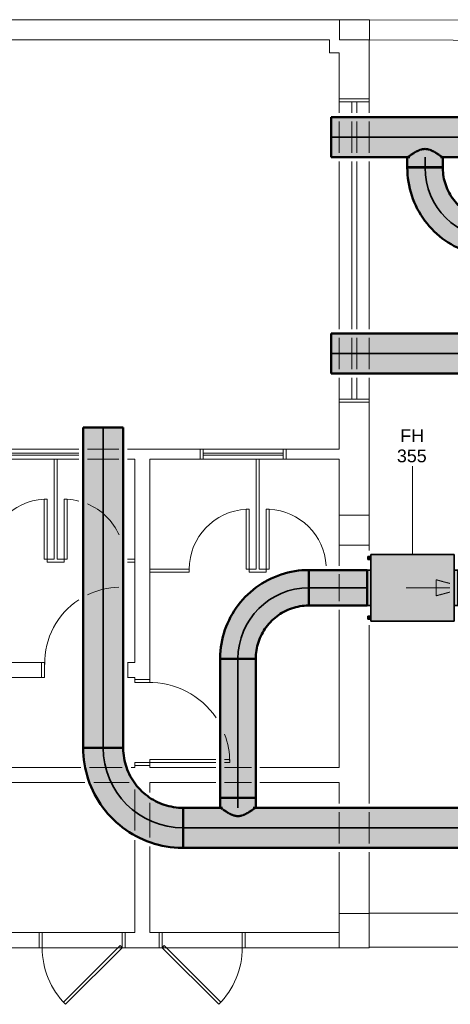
# Model space of a CAD drawing. Header units: millimetres. Extents: x -31934 to 141449, y -11052 to 10947.
# Tile 4 of 13: x -5838 to -1534, y 521 to 10357. Entities that reach past the tile are written whole.
import ezdxf

# ---------------------------------------------------------------- set-up
doc = ezdxf.new("R2010")
doc.units = ezdxf.units.MM
doc.linetypes.add('Centro', pattern=[30, 12, -6, 6, -6])
doc.linetypes.add('Oculto 1_5', pattern=[2.2, 1.5, -0.7])
for name, color, linetype, lineweight in [('A-DETL', 90, 'Oculto 1_5', 9), ('A-DETL-GENF', 92, 'Continuous', 9), ('ESQ', 7, 'Continuous', 9), ('M-EQPM', 50, 'Continuous', 35), ('M-EQPM-IDEN', 50, 'Continuous', 9), ('M-HVAC-CDFF', 50, 'Continuous', 35), ('M-HVAC-DUCT', 70, 'Continuous', 50), ('M-HVAC-DUCT-CNTR', 70, 'Centro', 35), ('PAREDES', 7, 'Continuous', 9), ('PEM1-Layout Terreo_dwg', 8, 'Continuous', 9), ('PILAR', 7, 'Continuous', 9)]:
    doc.layers.add(name, color=color, linetype=linetype, lineweight=lineweight)
doc.styles.add('Arial_2', font='arial.ttf', dxfattribs={"height": 127.5})

# ---------------------------------------------------------------- blocks, each defined once
blk = doc.blocks.new('FH - FH 355-995726-LAYOUT VISTA TÉRREO')
at = {"layer": 'M-EQPM', "linetype": 'Oculto 1_5', "lineweight": 9}
for points in [[(334, 416), (-334, 416), (-334, -416), (334, -416), (334, -158.5)], [(177.5, 454), (-177.5, 454), (-177.5, 416), (177.5, 416)], [(-284, -416), (-314, -416), (-314, -421), (-284, -421)], [(-284, -446), (-284, -421), (-314, -421), (-314, -446)], [(177.5, -454), (177.5, -416), (-177.5, -416), (-177.5, -454), (171.5, -454)], [(314, -416), (284, -416), (284, -421), (314, -421)], [(314, -421), (284, -421), (284, -446), (314, -446)]]:
    blk.add_hatch(color=10, dxfattribs=at).paths.add_polyline_path(points)
at = {"layer": 'M-EQPM', "color": 5}
for p, q in [((-334, -416), (-334, 416)), ((334, 416), (-334, 416)), ((-177.5, 454), (-177.5, 416)), ((177.5, 454), (-177.5, 454)), ((177.5, 416), (177.5, 454)), ((334, 416), (334, -416)), ((-334, -416), (334, -416)), ((-314, -421), (-314, -416)), ((-314, -446), (-314, -421)), ((-314, -421), (-284, -421)), ((-314, -446), (-284, -446)), ((-284, -416), (-284, -421)), ((-284, -421), (-284, -446)), ((-177.5, -416), (-177.5, -454)), ((-177.5, -454), (177.5, -454)), ((177.5, -454), (177.5, -416)), ((284, -421), (284, -416)), ((284, -446), (284, -421)), ((284, -421), (314, -421)), ((284, -446), (314, -446)), ((314, -416), (314, -421)), ((314, -421), (314, -446))]:
    blk.add_line(p, q, dxfattribs=at)
blk = doc.blocks.new('M_Encaixe de duto redondo - Padrão-998823-LAYOUT VISTA TÉRREO')
at = {"layer": 'M-HVAC-DUCT', "lineweight": 9}
for points in [[(0, 44), (0, 0), (-81.4, 0), (-72.7, 47.6), (-58.7, 77.9), (-55.2, 86.9), (-56.8, 86.9), (-54.7, 90.4), (-53.3, 90.4), (-42.4, 106.9), (-38.6, 113.3), (-32.8, 124.3), (-34, 124.3), (-33, 126), (-31.6, 126), (-28, 130.6), (-18.5, 144.4), (-14.1, 153.2), (-14.1, 153.9), (-2.8, 168.5), (-1.5, 171.8), (0, 173.3), (0, 45.9)], [(101.6, 0), (0, 0), (0.6, 177.5), (101.6, 177.5), (101.6, 45.9)], [(0, -113.3), (0, -173.3), (-2.1, -170.7), (-4.4, -165.4), (-13.4, -153.2), (-19.2, -143), (-21.8, -138.8), (-31.7, -126), (-33.5, -125.5), (-33.9, -124.5), (-32.8, -124.3), (-43.9, -104.5), (-53.3, -90.4), (-54.7, -90.4), (-56.8, -86.9), (-55.2, -86.9), (-67.4, -58.5), (-73.7, -44.9), (-79.8, 0), (0, 0), (0, -97.5)], [(101.6, 0), (101.6, -177.5), (0.6, -176.8), (0, 0), (5.4, 0)]]:
    blk.add_hatch(color=241, dxfattribs=at).paths.add_polyline_path(points)
at = {"layer": 'M-HVAC-DUCT', "color": 11}
for p, q in [((-6.7, 177.5), (0, 177.5)), ((0, 177.5), (101.6, 177.5)), ((101.6, 0), (101.6, 177.5)), ((101.6, -177.5), (101.6, 0)), ((0, -177.5), (-6.7, -177.5)), ((101.6, -177.5), (0, -177.5))]:
    blk.add_line(p, q, dxfattribs=at)
blk = doc.blocks.new('M_Cotovelo redondo - 2 D-998541-LAYOUT VISTA TÉRREO')
at = {"layer": 'M-HVAC-DUCT', "lineweight": 9}
for points in [[(0, 710), (-177.5, 710), (-182.9, 634.2), (-199.1, 560), (-225.6, 488.8), (-265.4, 417.6), (-307.6, 361.3), (-361.3, 307.6), (-422.1, 262), (-488.8, 225.6), (-560, 199.1), (-634.2, 182.9), (-710, 176.8), (-710, 0), (-617.3, 6.1), (-524.8, 24.7), (-438.3, 54), (-355, 95.1), (-277.8, 146.7), (-207.6, 208.3), (-146.7, 277.8), (-95.1, 355), (-54, 438.3), (-22.7, 533.6), (-6.1, 617.3)], [(177.5, 710), (0, 710), (-6.1, 617.3), (-24.2, 526.2), (-54, 438.3), (-95.1, 355), (-146.7, 277.8), (-208, 208), (-283.3, 143), (-355, 95.1), (-438.3, 54), (-526.2, 24.2), (-617.3, 6.1), (-710, 0), (-710, -177.5), (-602.6, -170.5), (-512.5, -155.2), (-411.8, -125.6), (-324.9, -89.6), (-237.8, -41.5), (-156.7, 16.1), (-76.6, 88.9), (-13.2, 160.8), (41.5, 237.8), (92, 330.6), (127.7, 416.9), (155.2, 512.5), (171.9, 610.6), (174, 647.3)]]:
    blk.add_hatch(color=241, dxfattribs=at).paths.add_polyline_path(points)
at = {"layer": 'M-HVAC-DUCT', "color": 11}
for p, q in [((0, 710), (-177.5, 710)), ((177.5, 710), (0, 710)), ((-710, 177.5), (-710, 0)), ((-710, 0), (-710, -177.5))]:
    blk.add_line(p, q, dxfattribs=at)
at = {"layer": 'M-HVAC-DUCT', "color": 11, "flags": 128}
for points in [[(-177.5, 710), (-177.9, 688.7), (-179.2, 667.4), (-181.3, 646.3), (-184.3, 625.2), (-188.1, 604.2), (-192.8, 583.4), (-198.2, 562.8), (-204.5, 542.5), (-211.6, 522.4), (-219.5, 502.6), (-228.2, 483.2), (-237.7, 464.1), (-247.9, 445.4), (-258.8, 427.1), (-270.5, 409.3), (-282.9, 392), (-295.9, 375.2), (-309.7, 358.9), (-324, 343.1), (-339, 328), (-354.6, 313.5), (-370.7, 299.6), (-387.4, 286.3), (-404.6, 273.8), (-422.3, 261.9), (-440.4, 250.8), (-459, 240.4), (-478, 230.7), (-497.4, 221.8), (-517, 213.7), (-537, 206.4), (-557.3, 199.9), (-577.8, 194.2), (-598.6, 189.3), (-619.5, 185.2), (-640.5, 182), (-661.7, 179.7), (-683, 178.2), (-704.3, 177.5), (-710, 177.5)], [(-710, -177.5), (-674.5, -176.8), (-639.1, -174.7), (-603.8, -171.1), (-568.6, -166.2), (-533.7, -159.8), (-499, -152.1), (-464.7, -142.9), (-430.8, -132.4), (-397.4, -120.6), (-364.4, -107.4), (-332, -93), (-300.2, -77.2), (-269, -60.2), (-238.6, -41.9), (-208.9, -22.5), (-180, -1.9), (-151.9, 19.9), (-124.8, 42.8), (-98.6, 66.7), (-73.3, 91.7), (-49.1, 117.6), (-26, 144.5), (-3.9, 172.3), (17, 201), (36.8, 230.5), (55.4, 260.7), (72.7, 291.7), (88.8, 323.3), (103.7, 355.6), (117.2, 388.4), (129.4, 421.7), (140.2, 455.5), (149.7, 489.7), (157.9, 524.3), (164.6, 559.2), (169.9, 594.2), (173.8, 629.5), (176.4, 664.9), (177.4, 700.4), (177.5, 710)]]:
    blk.add_lwpolyline(points, dxfattribs=at)
blk = doc.blocks.new('M_Encaixe de duto redondo - Padrão-999052-LAYOUT VISTA TÉRREO')
at = {"layer": 'M-HVAC-DUCT', "lineweight": 9}
for points in [[(-81.4, 0), (-72.7, 47.6), (-58.7, 77.9), (-55.2, 86.9), (-56.8, 86.9), (-54.7, 90.4), (-53.3, 90.4), (-42.4, 106.9), (-36.8, 116.8), (-32.8, 124.3), (-34, 124.3), (-33, 126), (-31.6, 126), (-30.2, 127.7), (-18.5, 144.4), (-14.1, 153.2), (-14.1, 153.9), (-2.8, 168.5), (-1.5, 171.8), (0, 173.3), (0, 0), (-81.3, 0)], [(0, 171.5), (0.6, 177.5), (101.6, 177.5), (101.6, 0), (0, 0), (0, 170.7)], [(-81.4, 0), (0, 0), (0, -173.3), (-2.1, -170.7), (-4.4, -165.4), (-13.4, -153.2), (-19.2, -143), (-28, -130.6), (-31.6, -126), (-33.5, -125.5), (-34, -124.3), (-32.8, -124.3), (-46.8, -99.9), (-53.3, -90.4), (-54.7, -90.4), (-56.8, -86.9), (-55.2, -86.9), (-67.4, -58.5), (-73.7, -44.9), (-79.6, -10.1)], [(0, -45.9), (0, 0), (101.6, 0), (101.6, -177.5), (0.6, -176.8), (0, -50.8)]]:
    blk.add_hatch(color=241, dxfattribs=at).paths.add_polyline_path(points)
at = {"layer": 'M-HVAC-DUCT', "color": 11}
for p, q in [((-6.7, 177.5), (0, 177.5)), ((0, 177.5), (101.6, 177.5)), ((101.6, 0), (101.6, 177.5)), ((101.6, -177.5), (101.6, 0)), ((0, -177.5), (-6.7, -177.5)), ((101.6, -177.5), (0, -177.5))]:
    blk.add_line(p, q, dxfattribs=at)
blk = doc.blocks.new('M_Cotovelo redondo - 2 D-V24-LAYOUT VISTA TÉRREO')
at = {"layer": 'M-HVAC-DUCT', "lineweight": 9}
for points in [[(0, 800), (-200, 800), (-206.1, 714.6), (-224.9, 629.3), (-254.2, 550.8), (-295.2, 475.6), (-346.6, 407.1), (-407.1, 346.6), (-477.6, 294.2), (-550.8, 254.2), (-631, 224.3), (-714.6, 206.1), (-800, 200), (-800, 0), (-703.6, 5.8), (-608.5, 23.2), (-516.3, 52), (-424.9, 93.6), (-340.5, 145.6), (-267.7, 202.9), (-200.1, 270.9), (-141.6, 345.5), (-91.6, 428.2), (-52, 516.3), (-23.2, 608.5), (-5.8, 703.6)], [(200, 800), (0, 800), (-5.8, 703.6), (-23.2, 608.5), (-52, 516.3), (-91.6, 428.2), (-141.6, 345.5), (-201.2, 269.5), (-269.5, 201.2), (-351.9, 137.8), (-428.2, 91.6), (-516.3, 52), (-608.5, 23.2), (-703.6, 5.8), (-800, 0), (-800, -200), (-688, -193.7), (-577.5, -174.9), (-469.7, -143.9), (-362.8, -99.1), (-268, -46.7), (-176.5, 18.2), (-88.9, 97.4), (-18.2, 176.5), (46.7, 268), (101, 366.1), (146.3, 478.1), (174.9, 577.5), (193.7, 688), (195.7, 723.6)]]:
    blk.add_hatch(color=241, dxfattribs=at).paths.add_polyline_path(points)
at = {"layer": 'M-HVAC-DUCT', "color": 11}
for p, q in [((0, 800), (-200, 800)), ((200, 800), (0, 800)), ((-800, 200), (-800, 0)), ((-800, 0), (-800, -200))]:
    blk.add_line(p, q, dxfattribs=at)
at = {"layer": 'M-HVAC-DUCT', "color": 11, "flags": 128}
for points in [[(-200, 800), (-200.5, 776), (-201.9, 752.1), (-204.3, 728.2), (-207.7, 704.4), (-212, 680.8), (-217.2, 657.4), (-223.4, 634.2), (-230.5, 611.3), (-238.5, 588.6), (-247.4, 566.3), (-257.1, 544.4), (-267.8, 522.9), (-279.3, 501.9), (-291.6, 481.3), (-304.8, 461.2), (-318.7, 441.7), (-333.5, 422.7), (-348.9, 404.4), (-365.1, 386.6), (-382, 369.6), (-399.5, 353.2), (-417.7, 337.6), (-436.5, 322.6), (-455.9, 308.5), (-475.8, 295.1), (-496.3, 282.6), (-517.2, 270.8), (-538.6, 259.9), (-560.4, 249.9), (-582.6, 240.8), (-605.1, 232.5), (-628, 225.2), (-651.1, 218.8), (-674.5, 213.3), (-698, 208.7), (-721.7, 205.1), (-745.6, 202.5), (-769.5, 200.8), (-793.5, 200), (-800, 200)], [(-800, -200), (-760, -199.2), (-720.1, -196.8), (-680.3, -192.8), (-640.7, -187.2), (-601.3, -180.1), (-562.3, -171.3), (-523.6, -161.1), (-485.4, -149.2), (-447.7, -135.9), (-410.6, -121.1), (-374.1, -104.8), (-338.2, -87), (-303.1, -67.8), (-268.8, -47.3), (-235.4, -25.3), (-202.8, -2.1), (-171.2, 22.4), (-140.6, 48.2), (-111.1, 75.2), (-82.6, 103.3), (-55.4, 132.5), (-29.3, 162.8), (-4.4, 194.2), (19.2, 226.5), (41.5, 259.7), (62.4, 293.8), (82, 328.7), (100.1, 364.3), (116.8, 400.7), (132, 437.6), (145.8, 475.2), (158, 513.3), (168.7, 551.8), (177.9, 590.8), (185.4, 630), (191.5, 669.6), (195.9, 709.3), (198.7, 749.2), (199.9, 789.2), (200, 800)]]:
    blk.add_lwpolyline(points, dxfattribs=at)
blk = doc.blocks.new('M_Difusor de retorno - 600 x 600 Face 300 x 300 Conexão-V30-LAYOUT VISTA TÉRREO')
at = {"layer": 'A-DETL-GENF', "linetype": 'Oculto 1_5'}
for points in [[(-390, 0), (-690, 80.4), (-690, -80.4), (-497.3, -28.7)], [(690, 80.4), (390, 0), (690, -80.4)]]:
    blk.add_hatch(color=170, dxfattribs=at).paths.add_polyline_path(points)
at = {"layer": 'A-DETL', "color": 170}
for p, q in [((80.4, 690), (-80.4, 690)), ((0, 390.2), (-80.4, 690)), ((-80.4, 690), (0, 390.2)), ((80.4, 690), (-80.4, 690)), ((0, 390.2), (80.4, 690)), ((0, 390.2), (80.4, 690)), ((-177.5, 300), (177.5, 300)), ((-177.5, -177.5), (177.5, 177.5)), ((177.5, -300), (-177.5, -300)), ((0, -390.2), (-10.7, -429.9)), ((0, -390.2), (-10.7, -429.9)), ((0, -390.2), (10.7, -429.9)), ((10.7, -429.9), (0, -390.2)), ((-43.5, -552.5), (-80.4, -690)), ((-43.5, -552.5), (-80.4, -690)), ((0, -990), (0, -552.5)), ((43.5, -552.5), (80.4, -690)), ((80.4, -690), (43.5, -552.5)), ((-80.4, -690), (80.4, -690)), ((-80.4, -690), (80.4, -690))]:
    blk.add_line(p, q, dxfattribs=at)
at = {"layer": 'A-DETL-GENF', "color": 170}
for p, q in [((-990, 0), (-390, 0)), ((-690, 80.4), (-690, -80.4)), ((-390, 0), (-690, 80.4)), ((-390, 0), (-690, 80.4)), ((-690, 80.4), (-690, -80.4)), ((-390, 0), (-690, -80.4)), ((-690, -80.4), (-390, 0)), ((390, 0), (690, 80.4)), ((690, 80.4), (390, 0)), ((390, 0), (690, -80.4)), ((990, 0), (390, 0)), ((390, 0), (690, -80.4)), ((690, -80.4), (690, 80.4)), ((690, -80.4), (690, 80.4))]:
    blk.add_line(p, q, dxfattribs=at)
at = {"layer": 'M-HVAC-CDFF', "color": 5}
for p, q in [((-300, 300), (-300, -300)), ((-300, 300), (-177.5, 300)), ((177.5, 300), (300, 300)), ((177.5, 177.5), (300, 300)), ((300, 300), (300, -300)), ((-300, -300), (-177.5, -177.5)), ((-177.5, -300), (-300, -300)), ((300, -300), (177.5, -300))]:
    blk.add_line(p, q, dxfattribs=at)
blk = doc.blocks.new('PEM1-Layout Terreo_dwg-1021386-LAYOUT VISTA TÉRREO')
at = {"layer": 'ESQ'}
for p, q in [((90318.2, 36500.8), (90318.2, 36731.7)), ((90618.2, 36731.7), (90618.2, 36500.8)), ((90443.2, 36611.7), (90443.2, 36500.8)), ((90493.2, 36611.7), (90493.2, 36500.8)), ((90318.2, 36100.8), (90318.2, 36415.8)), ((90443.2, 36415.8), (90443.2, 36100.8)), ((90493.2, 36415.8), (90493.2, 36100.8)), ((90618.2, 36415.8), (90618.2, 36100.8)), ((90318.2, 34339.9), (90318.2, 36015.8)), ((90443.2, 36015.8), (90443.2, 34339.9)), ((90493.2, 36015.8), (90493.2, 34339.9)), ((90618.2, 36015.8), (90618.2, 34339.9)), ((90318.2, 33939.9), (90318.2, 34254.9)), ((90443.2, 34254.9), (90443.2, 33939.9)), ((90493.2, 34254.9), (90493.2, 33939.9)), ((90618.2, 34254.9), (90618.2, 33939.9)), ((90318.2, 33641.7), (90318.2, 33854.9)), ((90443.2, 33854.9), (90443.2, 33641.7)), ((90493.2, 33854.9), (90493.2, 33641.7)), ((90618.2, 33854.9), (90618.2, 33641.7)), ((86938.2, 33141.7), (87715.5, 33141.7)), ((86938.2, 33101.7), (87715.5, 33101.7)), ((86938.2, 33081.7), (87715.5, 33081.7)), ((89758.2, 33141.7), (88958.2, 33141.7)), ((89758.2, 33101.7), (88958.2, 33101.7)), ((89758.2, 33081.7), (88958.2, 33081.7)), ((86938.2, 33041.7), (87715.5, 33041.7)), ((89758.2, 33041.7), (88958.2, 33041.7)), ((87398.2, 32111.7), (87398.2, 32141.7)), ((87568.2, 32111.7), (87568.2, 32141.7)), ((88200.5, 32041.7), (88273.2, 32041.7)), ((88273.2, 32011.7), (88200.5, 32011.7)), ((89418.2, 32011.7), (89418.2, 32041.7)), ((89588.2, 32011.7), (89588.2, 32041.7)), ((88200.5, 31011.6), (88203.2, 31011.6)), ((88203.2, 30861.6), (88200.5, 30861.6)), ((88423.2, 30011.4), (89085, 30011.4)), ((88148.2, 28311.6), (87348.2, 28311.6)), ((89348.2, 28311.6), (88548.2, 28311.6)), ((88148.2, 28161.6), (87348.2, 28161.6)), ((89348.2, 28161.6), (88548.2, 28161.6))]:
    blk.add_line(p, q, dxfattribs=at)
at = {"layer": 'ESQ', "flags": 128}
for points in [[(90318.2, 36641.7), (90318.2, 36611.7), (90618.2, 36611.7), (90618.2, 36641.7)], [(90318.2, 33611.7), (90318.2, 33641.7), (90618.2, 33641.7), (90618.2, 33611.7)], [(88928.2, 33041.7), (88958.2, 33041.7), (88958.2, 33141.7), (88928.2, 33141.7)], [(89788.2, 33041.7), (89758.2, 33041.7), (89758.2, 33141.7), (89788.2, 33141.7)], [(87468.2, 33041.7), (87468.2, 32041.7), (87398.2, 32041.7), (87398.2, 32641.7), (87368.2, 32641.7), (87368.2, 32041.7), (87398.2, 32041.7), (87398.2, 32011.7), (87568.2, 32011.7), (87568.2, 32041.7), (87568.2, 32641.7), (87598.2, 32641.7), (87598.2, 32041.7), (87568.2, 32041.7)], [(87598.2, 32041.7), (87498.2, 32041.7), (87498.2, 33041.7)], [(89488.2, 33041.7), (89488.2, 31941.7), (89418.2, 31941.7), (89418.2, 32541.7), (89388.2, 32541.7), (89388.2, 31941.7), (89418.2, 31941.7), (89418.2, 31911.7), (89588.2, 31911.7), (89588.2, 31941.7), (89588.2, 32541.7), (89618.2, 32541.7), (89618.2, 31941.7), (89588.2, 31941.7)], [(89618.2, 31941.7), (89518.2, 31941.7), (89518.2, 33041.7)], [(88423.2, 31941.7), (88818.2, 31941.7), (88818.2, 31911.7), (88423.2, 31911.7)], [(87343.2, 30861.6), (87373.2, 30861.6), (87373.2, 31011.6), (87343.2, 31011.6)], [(88273.2, 30841.1), (88273.2, 30811.1), (88423.2, 30811.1), (88423.2, 30841.1)], [(88273.2, 29981.1), (88273.2, 30011.1), (88423.2, 30011.1), (88423.2, 29981.1)], [(89085, 30041.4), (88423.2, 30041.4), (88423.2, 30011.4)], [(89170, 30011.4), (89223.2, 30011.4), (89223.2, 30041.4), (89170, 30041.4)], [(87318.2, 28161.6), (87348.2, 28161.6), (87348.2, 28311.6), (87318.2, 28311.6)], [(88178.2, 28161.6), (88148.2, 28161.6), (88148.2, 28311.6), (88178.2, 28311.6)], [(88518.2, 28161.6), (88548.2, 28161.6), (88548.2, 28311.6), (88518.2, 28311.6)], [(89378.2, 28161.6), (89348.2, 28161.6), (89348.2, 28311.6), (89378.2, 28311.6)]]:
    blk.add_lwpolyline(points, dxfattribs=at)
for points in [[(87561.3, 27617.1), (88127, 28182.8), (88148.2, 28161.6), (87582.5, 27595.9)], [(89135.1, 27617.1), (88569.4, 28182.8), (88548.2, 28161.6), (89113.9, 27595.9)]]:
    blk.add_lwpolyline(points, close=True, dxfattribs=at)
at = {"layer": 'ESQ'}
for centre, radius, start, end in [((87398.2, 32041.7), 600, 92.86241, 180), ((87568.2, 32041.7), 600, 75.74459, 87.13759), ((87568.2, 32041.7), 600, 23.89298, 67.15528), ((89418.2, 31941.7), 600, 92.86241, 180), ((89588.2, 31941.7), 600, 3.36464, 87.13759), ((88132.2, 31003.8), 758.8, 91.25781, 115.96551), ((88132.2, 31003.8), 758.8, 123.3786, 180.8991), ((88423.2, 30011.4), 800, 33.98819, 91.4063), ((88423.2, 30011.4), 800, 0, 20.73004), ((88148.2, 28161.6), 800, 180, 225), ((88548.2, 28161.6), 800, 315, 0)]:
    blk.add_arc(centre, radius, start, end, dxfattribs=at)
at = {"layer": 'PAREDES'}
for p, q in [((94518.7, 37414.1), (90618.9, 37431.7)), ((88115.5, 33141.7), (87800.5, 33141.7)), ((87800.5, 33041.7), (88115.5, 33041.7)), ((90318.2, 31976.8), (90318.2, 32181.7)), ((90318.2, 31621.8), (90318.2, 31891.8)), ((90318.2, 31891.8), (90318.2, 31621.8)), ((90318.2, 29961.6), (90318.2, 31536.8)), ((90618.2, 29600.8), (90618.2, 31383.2)), ((88146.5, 29961.6), (87821.1, 29961.6)), ((89440, 29961.6), (89170, 29961.6)), ((87865.7, 29811.6), (88217.2, 29811.6)), ((89170, 29811.6), (89440, 29811.6)), ((88273.2, 29740.3), (88273.2, 29332.6)), ((88423.2, 29261.4), (88423.2, 29610)), ((90318.2, 29515.8), (90318.2, 29200.8)), ((90618.2, 29200.8), (90618.2, 29515.8)), ((90318.2, 29115.8), (90318.2, 28501.6)), ((90618.2, 28381.7), (90618.2, 28181.7)), ((94518.2, 28166.3), (90618.2, 28166.3))]:
    blk.add_line(p, q, dxfattribs=at)
at = {"layer": 'PAREDES', "flags": 128}
for points in [[(83103.2, 33941.7), (83033.2, 33941.7), (83033.2, 34091.7), (83103.2, 34091.7), (83103.2, 35291.7), (81128.2, 35291.7), (81128.2, 34091.7), (82373.2, 34091.7), (82373.2, 33941.7), (81128.2, 33941.7), (81128.2, 32841.7), (80978.2, 32841.7), (80978.2, 37231.7), (77103.2, 37231.7), (77103.2, 37431.7), (90318.9, 37431.7)], [(86378.2, 37231.7), (90218.9, 37231.7), (90218.9, 37102.1), (90318.2, 37102.1), (90318.2, 36641.7), (90618.2, 36641.7), (90618.2, 37231.7), (94817.8, 37212.8), (96693.2, 37204.3), (96693.2, 36500.8)], [(86378.2, 31366.5), (86378.2, 33041.7), (86908.2, 33041.7), (86908.2, 33141.7), (86378.2, 33141.7), (86378.2, 33611.7), (86278.2, 33611.7), (86278.2, 31347.7), (86278.2, 31341.7), (84408.2, 31341.7), (84408.2, 31191.7), (85053.2, 31191.7), (85053.2, 31121.7), (85203.2, 31121.7), (85203.2, 31191.7), (86278.2, 31191.7), (86278.2, 30861.6), (87343.2, 30861.6), (87343.2, 31011.6), (87343.2, 30861.6), (87343.2, 31011.6), (86378.2, 31011.6), (86378.2, 33041.7)], [(90618.2, 32130.3), (90618.2, 33611.7), (90318.2, 33611.7), (90318.2, 33141.7), (89788.2, 33141.7), (89788.2, 33041.7), (90318.2, 33041.7), (90318.2, 31976.8)], [(88273.2, 31011.6), (88203.2, 31011.6), (88203.2, 30861.6), (88273.2, 30861.6), (88273.2, 30841.6), (88423.2, 30841.6), (88423.2, 33041.7), (88928.2, 33041.7), (88928.2, 33141.7), (88200.5, 33141.7)], [(88200.5, 33041.7), (88273.2, 33041.7), (88273.2, 31011.6), (88203.2, 31011.6), (88273.2, 31011.6)], [(90318.2, 31536.8), (90318.2, 29961.6), (89525, 29961.6)], [(87734.4, 29961.6), (86278.2, 29961.6), (86278.2, 28311.6), (85203.2, 28311.6), (85203.2, 29811.6), (85653.2, 29811.6), (85653.2, 29961.6), (85203.2, 29961.6), (85203.2, 30261.7), (85053.2, 30261.7), (85053.2, 28161.6), (87318.2, 28161.6), (87318.2, 28311.6), (86378.2, 28311.6), (86378.2, 29811.6), (87775.1, 29811.6)], [(89085, 29961.6), (88423.2, 29961.6), (88423.2, 29981.6), (88273.2, 29981.6), (88273.2, 29961.6), (88236.5, 29961.6)], [(88423.2, 29712.6), (88423.2, 29811.6), (89085, 29811.6)], [(89525, 29811.6), (90318.2, 29811.6), (90318.2, 29600.8)], [(88273.2, 29235.5), (88273.2, 28311.6), (88178.2, 28311.6), (88178.2, 28161.6), (88518.2, 28161.6), (88518.2, 28311.6), (88423.2, 28311.6), (88423.2, 29171.1)], [(94518.2, 28506.6), (90618.2, 28506.6), (90618.2, 29115.8)], [(90318.2, 28311.6), (89378.2, 28311.6), (89378.2, 28161.6), (90318.2, 28161.6)]]:
    blk.add_lwpolyline(points, dxfattribs=at)
at = {"layer": 'PILAR', "flags": 128}
for points in [[(90318.9, 37431.7), (90618.9, 37431.7), (90618.9, 37231.7), (90318.9, 37231.7), (90318.9, 37431.7), (90618.9, 37431.7), (90618.9, 37231.7), (90318.9, 37231.7)], [(90318.2, 32481.7), (90618.2, 32481.7), (90618.2, 32181.7), (90318.2, 32181.7)]]:
    blk.add_lwpolyline(points, close=True, dxfattribs=at)
blk.add_lwpolyline([(90618.2, 28161.6), (90618.2, 28501.6), (90318.2, 28501.6), (90318.2, 28161.6), (90618.2, 28161.6)], dxfattribs=at)

msp = doc.modelspace()

# ---------------------------------------------------------------- hatches: boundary and pattern name
at = {"layer": 'M-HVAC-DUCT'}
for color, points in [(11, [(5291.803, 9183.426), (5636.08, 9183.426), (5636.08, 9383.426), (-2725.486, 9383.426), (-2725.486, 9183.426), (3655.525, 9183.426)]), (11, [(-1610.121, 8983.426), (5636.08, 8983.426), (5636.08, 9183.426), (-2725.486, 9183.426), (-2725.486, 8983.426), (-1962.772, 8984.179), (-1958.084, 8986.874), (-1952.572, 8989.256), (-1948.706, 8992.803), (-1932.576, 9002.583), (-1929.862, 9003.232), (-1930.468, 9004.012), (-1927.583, 9006.658), (-1911.176, 9018.116), (-1895.891, 9026.515), (-1892.626, 9027.06), (-1891.455, 9027.959), (-1893.502, 9027.959), (-1875.656, 9040.081), (-1867.381, 9044.556), (-1851.741, 9051.435), (-1849.064, 9051.435), (-1848.83, 9052.698), (-1826.234, 9058.684), (-1829.212, 9058.736), (-1812.402, 9063.658), (-1808.563, 9063.658), (-1808.229, 9064.82), (-1786.906, 9066.898), (-1761.41, 9063.658), (-1722.071, 9051.435), (-1698.156, 9040.081), (-1696.491, 9038.804), (-1687.766, 9033.456), (-1680.549, 9027.959), (-1681.186, 9027.06), (-1657.157, 9014.624), (-1643.344, 9004.012), (-1643.95, 9003.232), (-1632.551, 8997.787), (-1621.24, 8989.256), (-1621.487, 8988.441), (-1612.314, 8985.221), (-1610.135, 8983.426)]), (11, [(-1964.406, 8878.767), (-1786.906, 8878.767), (-1786.906, 8882.467), (-1964.406, 8882.467)]), (11, [(-1786.906, 8878.767), (-1609.406, 8878.767), (-1610.134, 8882.467), (-1786.906, 8882.467)]), (3, [(3655.525, 7022.534), (4513.39, 7022.534), (4513.39, 7222.534), (-2725.486, 7222.534), (-2725.486, 7022.534), (3246.456, 7022.534)]), (3, [(2813.39, 6822.534), (2815.255, 6825.282), (2819.486, 6828.63), (3208.031, 6827.894), (3214.522, 6822.534), (4513.39, 6822.534), (4513.39, 7022.534), (-2725.486, 7022.534), (-2725.486, 6822.534), (2812.258, 6822.534)]), (11, [(-5003.92, 3083.426), (-5003.92, 6283.426), (-5203.92, 6283.426), (-5203.92, 3083.426), (-5048.424, 3083.426)]), (11, [(-4807.057, 3083.426), (-4803.92, 3083.426), (-4803.92, 6283.426), (-5003.92, 6283.426), (-5003.92, 3083.426), (-4808.934, 3083.426)]), (11, [(-2366.906, 4681.933), (-2366.906, 4859.433), (-2946.906, 4859.433), (-2946.906, 4681.933), (-2889.585, 4681.933)]), (11, [(-2889.585, 4504.433), (-2366.906, 4504.433), (-2366.906, 4681.933), (-2946.906, 4681.933), (-2946.906, 4504.433)]), (11, [(-3656.906, 2584.385), (-3656.906, 3971.933), (-3834.406, 3971.933), (-3834.406, 2584.385), (-3702.846, 2584.385)]), (11, [(-3656.906, 2584.385), (-3479.406, 2584.385), (-3479.745, 3971.933), (-3656.906, 3971.933), (-3656.906, 2646.242)]), (11, [(-3298.654, 2283.426), (5636.08, 2283.426), (5636.08, 2483.426), (-3481.04, 2482.673), (-3485.728, 2479.978), (-3491.24, 2477.596), (-3495.106, 2474.05), (-3511.237, 2464.269), (-3513.95, 2463.62), (-3513.344, 2462.84), (-3516.229, 2460.195), (-3532.636, 2448.736), (-3547.921, 2440.337), (-3551.186, 2439.792), (-3552.358, 2438.893), (-3550.31, 2438.893), (-3568.156, 2426.771), (-3576.431, 2422.296), (-3594.982, 2414.155), (-3617.578, 2408.168), (-3614.6, 2408.116), (-3631.41, 2403.194), (-3635.249, 2403.194), (-3635.583, 2402.032), (-3656.906, 2399.954), (-3682.402, 2403.194), (-3721.741, 2415.417), (-3745.656, 2426.771), (-3747.321, 2428.048), (-3756.047, 2433.396), (-3763.502, 2438.893), (-3762.626, 2439.792), (-3786.655, 2452.229), (-3800.468, 2462.84), (-3799.862, 2463.62), (-3811.261, 2469.065), (-3822.572, 2477.596), (-3822.325, 2478.412), (-3831.498, 2481.631), (-3833.692, 2483.426), (-4203.92, 2483.426), (-4203.92, 2283.426), (-3707.723, 2283.426)]), (11, [(5636.08, 2083.426), (5636.08, 2283.426), (-4203.92, 2283.426), (-4203.92, 2083.426), (5291.803, 2083.426)])]:
    msp.add_hatch(color=color, dxfattribs=at).paths.add_polyline_path(points)
h = msp.add_hatch(color=11, dxfattribs=at)
h.paths.add_polyline_path([(-1963.683, 8983.426), (-1960.193, 8984.067), (-1961.498, 8984.067), (-1962.772, 8983.587)])
h.paths.add_polyline_path([(-1610.129, 8983.426), (-1612.314, 8984.067), (-1611.517, 8983.427)])
h.paths.add_polyline_path([(-1622.452, 8989.256), (-1621.24, 8989.256), (-1626.6, 8991.676)])
h.paths.add_polyline_path([(-1952.572, 8989.256), (-1951.36, 8989.256), (-1947.212, 8991.676), (-1941.266, 8996.707), (-1948.768, 8991.676)])
h.paths.add_polyline_path([(-1940.1, 8997.489), (-1931.286, 9002.583), (-1932.576, 9002.583), (-1939.128, 8998.141)])
h.paths.add_polyline_path([(-1930.468, 9004.012), (-1927.669, 9004.759), (-1925.755, 9005.91), (-1914.625, 9014.624), (-1927.669, 9005.91)])
h.paths.add_polyline_path([(-1644.902, 9004.012), (-1643.344, 9004.012), (-1659.671, 9014.624), (-1648.058, 9005.91)])
h.paths.add_polyline_path([(-1911.163, 9016.852), (-1893.757, 9026.515), (-1895.891, 9026.515), (-1900.17, 9023.927)])
h.paths.add_polyline_path([(-1662.649, 9016.852), (-1677.921, 9026.515), (-1680.056, 9026.515), (-1673.642, 9022.708)])
h.paths.add_polyline_path([(-1893.502, 9027.959), (-1891.455, 9027.959), (-1884.41, 9033.456)])
h.paths.add_polyline_path([(-1682.358, 9027.959), (-1680.31, 9027.959), (-1691.121, 9033.456)])
h.paths.add_polyline_path([(-1873.761, 9039.297), (-1845.379, 9051.435), (-1834.533, 9056.8), (-1849.064, 9051.435), (-1867.381, 9042.797)])
h.paths.add_polyline_path([(-1700.051, 9039.297), (-1706.431, 9042.797), (-1724.748, 9051.435), (-1739.279, 9056.8), (-1708.994, 9042.797), (-1706.431, 9041.794)])
h.paths.add_polyline_path([(-1786.906, 9065.453), (-1744.383, 9058.684), (-1765.249, 9063.658)])
h.paths.add_polyline_path([(-1831.848, 9057.791), (-1786.906, 9065.453), (-1808.563, 9063.658), (-1829.429, 9058.684)])
h = msp.add_hatch(color=11, dxfattribs=at)
h.paths.add_polyline_path([(-1961.498, 8984.067), (-1958.703, 8986.505), (-1962.772, 8984.067)])
h.paths.add_polyline_path([(-1952.572, 8989.256), (-1941.266, 8996.707), (-1941.261, 8997.787), (-1948.834, 8992.695)])
h.paths.add_polyline_path([(-1930.468, 9004.012), (-1912.944, 9017.086), (-1914.598, 9016.123), (-1927.73, 9006.539)])
h.paths.add_polyline_path([(-1911.163, 9016.852), (-1900.23, 9024.492), (-1911.176, 9018.116)])
h.paths.add_polyline_path([(-1893.502, 9027.959), (-1877.321, 9038.804), (-1886.047, 9033.456)])
h.paths.add_polyline_path([(-1873.761, 9039.297), (-1867.381, 9042.797), (-1849.064, 9051.435), (-1834.527, 9057.118), (-1849.379, 9052.474), (-1873.79, 9040.854)])
h.paths.add_polyline_path([(-1829.212, 9058.736), (-1808.563, 9063.658), (-1786.906, 9065.453), (-1786.906, 9066.898), (-1808.895, 9064.685)])
h = msp.add_hatch(color=11, dxfattribs=at)
h.paths.add_polyline_path([(-1612.314, 8984.067), (-1611.04, 8984.179), (-1615.11, 8986.505), (-1615.108, 8985.58)])
h.paths.add_polyline_path([(-1616.207, 8986.176), (-1616.203, 8987.003), (-1617.496, 8986.874)])
h.paths.add_polyline_path([(-1621.24, 8989.256), (-1625.106, 8992.803), (-1625.044, 8991.676)])
h.paths.add_polyline_path([(-1633.712, 8997.489), (-1634.673, 8999.208), (-1634.684, 8998.141)])
h.paths.add_polyline_path([(-1643.344, 9004.012), (-1646.229, 9006.658), (-1660.868, 9017.086), (-1660.862, 9015.701), (-1646.144, 9005.91)])
h.paths.add_polyline_path([(-1662.377, 9016.676), (-1662.377, 9017.965), (-1673.642, 9023.927)])
h.paths.add_polyline_path([(-1680.31, 9027.959), (-1696.491, 9038.804), (-1696.467, 9037.331), (-1689.402, 9033.456)])
h.paths.add_polyline_path([(-1700.051, 9039.297), (-1700.022, 9040.854), (-1706.285, 9044.492), (-1724.982, 9052.698), (-1739.279, 9056.8), (-1724.748, 9051.435), (-1706.431, 9042.797)])
h.paths.add_polyline_path([(-1741.964, 9057.791), (-1741.962, 9057.945), (-1744.383, 9058.684)])
h.paths.add_polyline_path([(-1744.6, 9058.736), (-1765.583, 9064.82), (-1786.906, 9066.898), (-1786.906, 9065.453), (-1765.249, 9063.658)])
h = msp.add_hatch(color=11, dxfattribs=at)
h.paths.add_polyline_path([(-3656.906, 2399.954), (-3656.906, 2401.4), (-3678.563, 2403.194), (-3682.402, 2403.194), (-3678.229, 2402.032)])
h.paths.add_polyline_path([(-3699.429, 2408.159), (-3699.429, 2408.168), (-3701.85, 2408.907)])
h.paths.add_polyline_path([(-3704.527, 2409.734), (-3704.533, 2410.052), (-3719.064, 2415.417), (-3743.79, 2425.998), (-3737.527, 2422.361), (-3718.83, 2414.155), (-3707.723, 2410.722)])
h.paths.add_polyline_path([(-3747.321, 2428.048), (-3747.345, 2429.521), (-3756.047, 2433.396), (-3754.303, 2432.103)])
h.paths.add_polyline_path([(-3782.944, 2449.766), (-3782.95, 2451.151), (-3797.583, 2460.195), (-3784.598, 2450.729)])
h.paths.add_polyline_path([(-3811.261, 2469.065), (-3811.266, 2470.146), (-3818.706, 2474.05)])
h.paths.add_polyline_path([(-3828.703, 2480.348), (-3828.705, 2481.272), (-3832.772, 2482.673), (-3831.474, 2481.611)])
h = msp.add_hatch(color=11, dxfattribs=at)
h.paths.add_polyline_path([(-3656.906, 2401.4), (-3635.249, 2403.194), (-3617.646, 2408.168), (-3646.833, 2403.194)])
h.paths.add_polyline_path([(-3656.906, 2401.4), (-3699.429, 2408.168), (-3678.563, 2403.194)])
h.paths.add_polyline_path([(-3704.533, 2410.052), (-3734.818, 2424.055), (-3737.381, 2424.055), (-3719.064, 2415.417), (-3707.723, 2411.23)])
h.paths.add_polyline_path([(-3609.279, 2410.052), (-3594.748, 2415.417), (-3576.431, 2425.058), (-3598.434, 2415.417)])
h.paths.add_polyline_path([(-3747.345, 2429.521), (-3761.455, 2438.893), (-3763.502, 2438.893), (-3754.41, 2433.396)])
h.paths.add_polyline_path([(-3566.467, 2429.521), (-3550.31, 2438.893), (-3552.358, 2438.893), (-3561.121, 2433.396)])
h.paths.add_polyline_path([(-3547.921, 2440.337), (-3532.649, 2450.001), (-3550.056, 2440.337)])
h.paths.add_polyline_path([(-3763.757, 2440.337), (-3770.17, 2444.144), (-3781.163, 2450.001), (-3765.891, 2440.337)])
h.paths.add_polyline_path([(-3782.95, 2451.151), (-3784.141, 2452.229), (-3798.911, 2462.84), (-3800.468, 2462.84), (-3784.625, 2452.229)])
h.paths.add_polyline_path([(-3530.862, 2451.151), (-3513.344, 2462.84), (-3516.144, 2462.093), (-3518.058, 2460.942), (-3529.671, 2452.229)])
h.paths.add_polyline_path([(-3811.266, 2470.146), (-3821.36, 2477.596), (-3822.572, 2477.596), (-3818.768, 2475.176)])
h.paths.add_polyline_path([(-3824.2, 2478.632), (-3823.136, 2478.632), (-3826.316, 2479.978)])
h.paths.add_polyline_path([(-3490.676, 2478.632), (-3489.612, 2478.632), (-3488.369, 2479.978)])
h.paths.add_polyline_path([(-3828.705, 2481.272), (-3831.247, 2483.265), (-3831.498, 2482.785)])
h = msp.add_hatch(color=11, dxfattribs=at)
h.paths.add_polyline_path([(-3656.906, 2399.954), (-3634.918, 2402.167), (-3614.6, 2408.116), (-3635.249, 2403.194), (-3656.906, 2401.4)])
h.paths.add_polyline_path([(-3609.286, 2409.734), (-3594.433, 2414.378), (-3570.022, 2425.998), (-3570.051, 2427.555), (-3576.431, 2424.055), (-3594.748, 2415.417), (-3609.279, 2410.052)])
h.paths.add_polyline_path([(-3566.491, 2428.048), (-3557.766, 2433.396), (-3559.402, 2433.396), (-3566.467, 2429.521)])
h.paths.add_polyline_path([(-3547.921, 2440.337), (-3543.582, 2442.36), (-3532.636, 2448.736), (-3532.649, 2450.001), (-3543.642, 2442.925)])
h.paths.add_polyline_path([(-3530.868, 2449.766), (-3529.214, 2450.729), (-3516.144, 2460.942), (-3530.862, 2451.151)])
h.paths.add_polyline_path([(-3511.237, 2464.269), (-3503.708, 2468.29), (-3504.684, 2468.711)])
h.paths.add_polyline_path([(-3489.612, 2478.632), (-3486.203, 2479.849), (-3486.207, 2480.677), (-3487.496, 2479.978)])
h.paths.add_polyline_path([(-3485.11, 2480.348), (-3481.04, 2482.785), (-3482.314, 2482.785), (-3485.108, 2481.272)])

# ---------------------------------------------------------------- linework, layer by layer
at = {"layer": 'M-EQPM-IDEN'}
msp.add_line((-1912.906, 5015.933), (-1913.236, 5896.491), dxfattribs=at)
at = {"layer": 'M-HVAC-DUCT', "color": 11}
for p, q in [((5636.08, 9383.426), (-2725.486, 9383.426)), ((-2725.486, 9383.426), (-2725.486, 8983.426)), ((-2725.486, 8983.426), (-1940.448, 8983.426)), ((-1964.406, 8990.764), (-1964.406, 8984.067)), ((-1633.365, 8983.426), (5636.08, 8983.426)), ((-1609.406, 8984.067), (-1609.406, 8990.764)), ((-1964.406, 8882.467), (-1964.406, 8878.767)), ((-1786.906, 8882.467), (-1964.406, 8882.467)), ((-1964.406, 8878.767), (-1786.906, 8878.767)), ((-1609.406, 8882.467), (-1786.906, 8882.467)), ((-1786.906, 8878.767), (-1609.406, 8878.767)), ((-1609.406, 8878.767), (-1609.406, 8882.467)), ((-5203.92, 6283.426), (-5203.92, 3083.426)), ((-4803.92, 6283.426), (-5203.92, 6283.426)), ((-4803.92, 3083.426), (-4803.92, 6283.426)), ((-2366.906, 4859.433), (-2946.906, 4859.433)), ((-2946.906, 4859.433), (-2946.906, 4504.433)), ((-2366.906, 4504.433), (-2366.906, 4859.433)), ((-2946.906, 4504.433), (-2366.906, 4504.433)), ((-3834.406, 3971.933), (-3834.406, 2584.385)), ((-3479.406, 3971.933), (-3834.406, 3971.933)), ((-3479.406, 2584.385), (-3479.406, 3971.933)), ((-5203.92, 3083.426), (-4803.92, 3083.426)), ((-3834.406, 2584.385), (-3479.406, 2584.385)), ((-4203.92, 2483.426), (-4203.92, 2083.426)), ((-3810.448, 2483.426), (-4203.92, 2483.426)), ((-3834.406, 2482.785), (-3834.406, 2476.088)), ((5636.08, 2483.426), (-3503.365, 2483.426)), ((-3479.406, 2476.088), (-3479.406, 2482.785)), ((-4203.92, 2083.426), (5636.08, 2083.426))]:
    msp.add_line(p, q, dxfattribs=at)
at = {"layer": 'M-HVAC-DUCT', "color": 3}
for p, q in [((4513.39, 7222.534), (-2725.486, 7222.534)), ((-2725.486, 7222.534), (-2725.486, 6822.534)), ((-2725.486, 6822.534), (2827.772, 6822.534))]:
    msp.add_line(p, q, dxfattribs=at)
at = {"layer": 'M-HVAC-DUCT', "color": 11}
for points, knots in [([(-1873.91, 9039.352), (-1871.764, 9040.514), (-1866.683, 9043.197), (-1859.936, 9046.537), (-1853.784, 9049.409), (-1849.078, 9051.448), (-1844.286, 9053.408), (-1839.484, 9055.285), (-1836.253, 9056.445), (-1834.658, 9056.991)], [0.635445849, 0.635445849, 0.635445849, 0.635445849, 0.666666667, 0.708333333, 0.729166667, 0.75, 0.770833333, 0.791666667, 0.811670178, 0.811670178, 0.811670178, 0.811670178]), ([(-1829.25, 9058.739), (-1827.618, 9059.235), (-1824.267, 9060.196), (-1817.403, 9061.998), (-1805.07, 9064.526), (-1794.224, 9065.384), (-1786.906, 9065.453)], [0.834068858, 0.834068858, 0.834068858, 0.834068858, 0.854166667, 0.875, 0.916666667, 1, 1, 1, 1]), ([(-1744.563, 9058.739), (-1746.195, 9059.234), (-1749.546, 9060.197), (-1756.409, 9061.997), (-1768.742, 9064.526), (-1779.589, 9065.384), (-1786.906, 9065.453)], [-0.165931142, -0.165931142, -0.165931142, -0.165931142, -0.145833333, -0.125, -0.083333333, 0, 0, 0, 0]), ([(-1699.902, 9039.352), (-1702.048, 9040.514), (-1707.129, 9043.197), (-1713.876, 9046.537), (-1720.028, 9049.409), (-1724.734, 9051.448), (-1729.526, 9053.408), (-1734.328, 9055.282), (-1737.559, 9056.45), (-1739.155, 9056.997)], [-0.364554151, -0.364554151, -0.364554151, -0.364554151, -0.333333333, -0.291666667, -0.270833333, -0.25, -0.229166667, -0.208333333, -0.188329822, -0.188329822, -0.188329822, -0.188329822]), ([(-1957.835, 8985.986), (-1957.354, 8986.261), (-1956.183, 8986.945), (-1954.881, 8987.744), (-1954.101, 8988.232)], [0.0625972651, 0.0625972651, 0.0625972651, 0.0625972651, 0.0833333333, 0.1105181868, 0.1105181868, 0.1105181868, 0.1105181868]), ([(-1952.851, 8989.022), (-1951.583, 8989.831), (-1947.935, 8992.206), (-1943.654, 8995.08), (-1940.752, 8997.042)], [0.124670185, 0.124670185, 0.124670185, 0.124670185, 0.166666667, 0.237052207, 0.237052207, 0.237052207, 0.237052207]), ([(-1930.623, 9003.911), (-1929.654, 9004.567), (-1924.638, 9007.963), (-1918.55, 9012.048), (-1913.217, 9015.549), (-1912.505, 9016.015)], [0.312974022, 0.312974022, 0.312974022, 0.312974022, 0.333333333, 0.416666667, 0.429391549, 0.429391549, 0.429391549, 0.429391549]), ([(-1911.287, 9016.811), (-1907.711, 9019.143), (-1902.4, 9022.552), (-1896.834, 9026.01), (-1895.131, 9027.055)], [0.4366227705, 0.4366227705, 0.4366227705, 0.4366227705, 0.5, 0.5273946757, 0.5273946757, 0.5273946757, 0.5273946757]), ([(-1893.659, 9027.955), (-1893.257, 9028.2), (-1890.236, 9030.035), (-1884.919, 9033.19), (-1879.839, 9036.083), (-1877.5, 9037.383)], [0.5352567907, 0.5352567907, 0.5352567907, 0.5352567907, 0.5416666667, 0.5833333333, 0.6179050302, 0.6179050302, 0.6179050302, 0.6179050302]), ([(-1680.153, 9027.955), (-1680.555, 9028.2), (-1683.577, 9030.035), (-1688.894, 9033.19), (-1693.973, 9036.083), (-1696.312, 9037.383)], [-0.4647432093, -0.4647432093, -0.4647432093, -0.4647432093, -0.4583333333, -0.4166666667, -0.3820949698, -0.3820949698, -0.3820949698, -0.3820949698]), ([(-1662.26, 9016.638), (-1665.918, 9019.025), (-1671.316, 9022.493), (-1676.978, 9026.01), (-1678.681, 9027.055)], [-0.5649473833, -0.5649473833, -0.5649473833, -0.5649473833, -0.5, -0.4726053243, -0.4726053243, -0.4726053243, -0.4726053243]), ([(-1643.19, 9003.911), (-1644.158, 9004.567), (-1649.174, 9007.963), (-1655.262, 9012.048), (-1660.595, 9015.549), (-1661.307, 9016.015)], [-0.687025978, -0.687025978, -0.687025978, -0.687025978, -0.666666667, -0.583333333, -0.570608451, -0.570608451, -0.570608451, -0.570608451]), ([(-1620.961, 8989.022), (-1622.229, 8989.831), (-1625.877, 8992.206), (-1630.159, 8995.08), (-1633.061, 8997.042)], [-0.875329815, -0.875329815, -0.875329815, -0.875329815, -0.833333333, -0.762947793, -0.762947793, -0.762947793, -0.762947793]), ([(-1615.977, 8985.986), (-1616.459, 8986.261), (-1617.629, 8986.945), (-1618.932, 8987.744), (-1619.711, 8988.232)], [-0.9374027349, -0.9374027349, -0.9374027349, -0.9374027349, -0.9166666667, -0.8894818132, -0.8894818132, -0.8894818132, -0.8894818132]), ([(-3827.835, 2480.866), (-3827.354, 2480.592), (-3826.183, 2479.908), (-3824.881, 2479.108), (-3824.101, 2478.62)], [-0.9374027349, -0.9374027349, -0.9374027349, -0.9374027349, -0.9166666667, -0.8894818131, -0.8894818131, -0.8894818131, -0.8894818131]), ([(-3822.851, 2477.83), (-3821.583, 2477.021), (-3817.935, 2474.646), (-3813.654, 2471.772), (-3810.752, 2469.81)], [-0.875329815, -0.875329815, -0.875329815, -0.875329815, -0.833333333, -0.762947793, -0.762947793, -0.762947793, -0.762947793]), ([(-3800.623, 2462.941), (-3799.654, 2462.285), (-3794.638, 2458.89), (-3788.55, 2454.804), (-3783.217, 2451.303), (-3782.505, 2450.837)], [-0.687025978, -0.687025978, -0.687025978, -0.687025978, -0.666666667, -0.583333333, -0.570608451, -0.570608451, -0.570608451, -0.570608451]), ([(-3513.19, 2462.941), (-3514.158, 2462.285), (-3519.174, 2458.89), (-3525.262, 2454.804), (-3530.595, 2451.303), (-3531.307, 2450.837)], [0.312974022, 0.312974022, 0.312974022, 0.312974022, 0.333333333, 0.416666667, 0.429391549, 0.429391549, 0.429391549, 0.429391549]), ([(-3490.961, 2477.83), (-3492.229, 2477.021), (-3495.877, 2474.646), (-3500.159, 2471.772), (-3503.061, 2469.81)], [0.124670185, 0.124670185, 0.124670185, 0.124670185, 0.166666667, 0.237052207, 0.237052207, 0.237052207, 0.237052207]), ([(-3485.977, 2480.866), (-3486.459, 2480.592), (-3487.629, 2479.908), (-3488.932, 2479.108), (-3489.711, 2478.62)], [0.0625972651, 0.0625972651, 0.0625972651, 0.0625972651, 0.0833333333, 0.1105181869, 0.1105181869, 0.1105181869, 0.1105181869]), ([(-3781.287, 2450.041), (-3777.711, 2447.709), (-3772.4, 2444.3), (-3766.834, 2440.842), (-3765.131, 2439.797)], [-0.5633772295, -0.5633772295, -0.5633772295, -0.5633772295, -0.5, -0.4726053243, -0.4726053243, -0.4726053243, -0.4726053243]), ([(-3763.659, 2438.897), (-3763.257, 2438.652), (-3760.236, 2436.817), (-3754.919, 2433.662), (-3749.839, 2430.769), (-3747.5, 2429.469)], [-0.4647432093, -0.4647432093, -0.4647432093, -0.4647432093, -0.4583333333, -0.4166666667, -0.3820949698, -0.3820949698, -0.3820949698, -0.3820949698]), ([(-3743.91, 2427.5), (-3741.764, 2426.339), (-3736.683, 2423.655), (-3729.936, 2420.315), (-3723.784, 2417.444), (-3719.078, 2415.404), (-3714.286, 2413.444), (-3709.485, 2411.57), (-3706.253, 2410.402), (-3704.657, 2409.856)], [-0.364554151, -0.364554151, -0.364554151, -0.364554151, -0.333333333, -0.291666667, -0.270833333, -0.25, -0.229166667, -0.208333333, -0.188329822, -0.188329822, -0.188329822, -0.188329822]), ([(-3699.25, 2408.114), (-3697.618, 2407.619), (-3694.267, 2406.656), (-3687.403, 2404.855), (-3675.07, 2402.326), (-3664.224, 2401.468), (-3656.906, 2401.4)], [-0.165931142, -0.165931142, -0.165931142, -0.165931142, -0.145833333, -0.125, -0.083333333, 0, 0, 0, 0]), ([(-3614.563, 2408.113), (-3616.195, 2407.617), (-3619.546, 2406.656), (-3626.409, 2404.855), (-3638.742, 2402.326), (-3649.589, 2401.468), (-3656.906, 2401.4)], [0.834068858, 0.834068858, 0.834068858, 0.834068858, 0.854166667, 0.875, 0.916666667, 1, 1, 1, 1]), ([(-3569.902, 2427.5), (-3572.048, 2426.339), (-3577.129, 2423.655), (-3583.876, 2420.315), (-3590.028, 2417.444), (-3594.734, 2415.404), (-3599.526, 2413.444), (-3604.328, 2411.567), (-3607.559, 2410.407), (-3609.155, 2409.861)], [0.635445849, 0.635445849, 0.635445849, 0.635445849, 0.666666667, 0.708333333, 0.729166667, 0.75, 0.770833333, 0.791666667, 0.811670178, 0.811670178, 0.811670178, 0.811670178]), ([(-3550.153, 2438.897), (-3550.555, 2438.652), (-3553.577, 2436.817), (-3558.894, 2433.662), (-3563.973, 2430.769), (-3566.312, 2429.469)], [0.5352567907, 0.5352567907, 0.5352567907, 0.5352567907, 0.5416666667, 0.5833333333, 0.6179050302, 0.6179050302, 0.6179050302, 0.6179050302]), ([(-3532.526, 2450.041), (-3536.101, 2447.709), (-3541.412, 2444.3), (-3546.978, 2440.842), (-3548.681, 2439.797)], [0.4366227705, 0.4366227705, 0.4366227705, 0.4366227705, 0.5, 0.5273946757, 0.5273946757, 0.5273946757, 0.5273946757])]:
    msp.add_open_spline(points, degree=3, knots=knots, dxfattribs=at)
for points in [[(-1831.919, 9057.902), (-1831.092, 9058.169), (-1830.262, 9058.43), (-1829.429, 9058.684)], [(-1741.894, 9057.905), (-1742.72, 9058.171), (-1743.55, 9058.431), (-1744.383, 9058.684)], [(-1961.498, 8984.067), (-1961.982, 8983.854), (-1962.832, 8983.534), (-1963.44, 8983.427), (-1963.683, 8983.426)], [(-1961.498, 8984.067), (-1960.704, 8984.433), (-1959.753, 8984.917), (-1958.653, 8985.526)], [(-1939.128, 8998.141), (-1936.814, 8999.708), (-1934.37, 9001.37), (-1931.808, 9003.107)], [(-1634.684, 8998.141), (-1636.998, 8999.708), (-1639.442, 9001.37), (-1642.004, 9003.107)], [(-1612.314, 8984.067), (-1613.108, 8984.433), (-1614.059, 8984.917), (-1615.16, 8985.526)], [(-1612.314, 8984.067), (-1611.83, 8983.854), (-1610.98, 8983.534), (-1610.372, 8983.427), (-1610.129, 8983.426)], [(-3831.498, 2482.785), (-3831.982, 2482.998), (-3832.832, 2483.318), (-3833.44, 2483.425), (-3833.683, 2483.426)], [(-3831.498, 2482.785), (-3830.704, 2482.42), (-3829.753, 2481.935), (-3828.653, 2481.326)], [(-3809.128, 2468.711), (-3806.814, 2467.144), (-3804.37, 2465.483), (-3801.808, 2463.745)], [(-3504.684, 2468.711), (-3506.998, 2467.144), (-3509.442, 2465.483), (-3512.004, 2463.745)], [(-3482.314, 2482.785), (-3483.108, 2482.42), (-3484.059, 2481.935), (-3485.16, 2481.326)], [(-3482.314, 2482.785), (-3481.83, 2482.998), (-3480.98, 2483.318), (-3480.372, 2483.425), (-3480.129, 2483.426)], [(-3701.919, 2408.947), (-3701.092, 2408.681), (-3700.262, 2408.422), (-3699.429, 2408.168)], [(-3611.893, 2408.95), (-3612.72, 2408.683), (-3613.55, 2408.422), (-3614.383, 2408.168)]]:
    msp.add_open_spline(points, degree=3, dxfattribs=at)
at = {"layer": 'M-HVAC-DUCT-CNTR', "color": 21, "linetype": 'Continuous'}
for p, q in [((5636.08, 9183.426), (-2725.486, 9183.426)), ((-1786.906, 8983.426), (-1786.906, 8882.467)), ((-1786.906, 8882.467), (-1786.906, 8878.767)), ((-5003.92, 3083.426), (-5003.92, 6283.426)), ((-2366.906, 4681.933), (-2946.906, 4681.933)), ((-3656.906, 2584.385), (-3656.906, 3971.933)), ((-3656.906, 2483.426), (-3656.906, 2584.385)), ((5636.08, 2283.426), (-4203.92, 2283.426))]:
    msp.add_line(p, q, dxfattribs=at)
at = {"layer": 'M-HVAC-DUCT-CNTR', "color": 90, "linetype": 'Continuous'}
msp.add_line((4513.39, 7022.534), (-2725.486, 7022.534), dxfattribs=at)
at = {"layer": 'M-HVAC-DUCT-CNTR', "color": 21, "linetype": 'Continuous'}
for centre, radius, start, end in [((-1076.906, 8878.767), 710, 180, 270), ((-2946.906, 3971.933), 710, 90, 180), ((-4203.92, 3083.426), 800, 180, 270)]:
    msp.add_arc(centre, radius, start, end, dxfattribs=at)

# ---------------------------------------------------------------- block references
at = {"layer": 'A-DETL', "color": 170, "rotation": 270.0000000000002}
msp.add_blockref('M_Difusor de retorno - 600 x 600 Face 300 x 300 Conexão-V30-LAYOUT VISTA TÉRREO', (-986.906, 4681.933), dxfattribs=at)
at = {"layer": 'M-EQPM', "color": 5, "rotation": 269.9999999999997}
msp.add_blockref('FH - FH 355-995726-LAYOUT VISTA TÉRREO', (-1912.906, 4681.933), dxfattribs=at)
at = {"layer": 'M-HVAC-DUCT', "color": 11, "extrusion": (0, 0, -1)}
for name, p, rotation in [('M_Encaixe de duto redondo - Padrão-998823-LAYOUT VISTA TÉRREO', (1786.906, 8984.067), 270), ('M_Encaixe de duto redondo - Padrão-999052-LAYOUT VISTA TÉRREO', (3656.906, 2482.785), 90)]:
    msp.add_blockref(name, p, dxfattribs=dict(at, rotation=rotation))
at = {"layer": 'M-HVAC-DUCT', "color": 11}
for name, p, rotation in [('M_Cotovelo redondo - 2 D-998541-LAYOUT VISTA TÉRREO', (-1786.906, 8168.767), 270), ('M_Cotovelo redondo - 2 D-998541-LAYOUT VISTA TÉRREO', (-3656.906, 4681.933), 180), ('M_Cotovelo redondo - 2 D-V24-LAYOUT VISTA TÉRREO', (-5003.92, 2283.426), 270)]:
    msp.add_blockref(name, p, dxfattribs=dict(at, rotation=rotation))
at = {"layer": 'PEM1-Layout Terreo_dwg', "color": 7}
msp.add_blockref('PEM1-Layout Terreo_dwg-1021386-LAYOUT VISTA TÉRREO', (-92961.952, -27074.843), dxfattribs=at)

# ---------------------------------------------------------------- texts
at = {"layer": 'M-EQPM-IDEN', "char_height": 127.5, "attachment_point": 1, "style": 'Arial_2'}
for s, insert, width in [('FH', (-2034.201, 6265.541), 293.01678), ('355', (-2067.936, 6063.135), 367.97456)]:
    msp.add_mtext(s, dxfattribs=dict(at, insert=insert, width=width))

doc.saveas('drawing.dxf')
